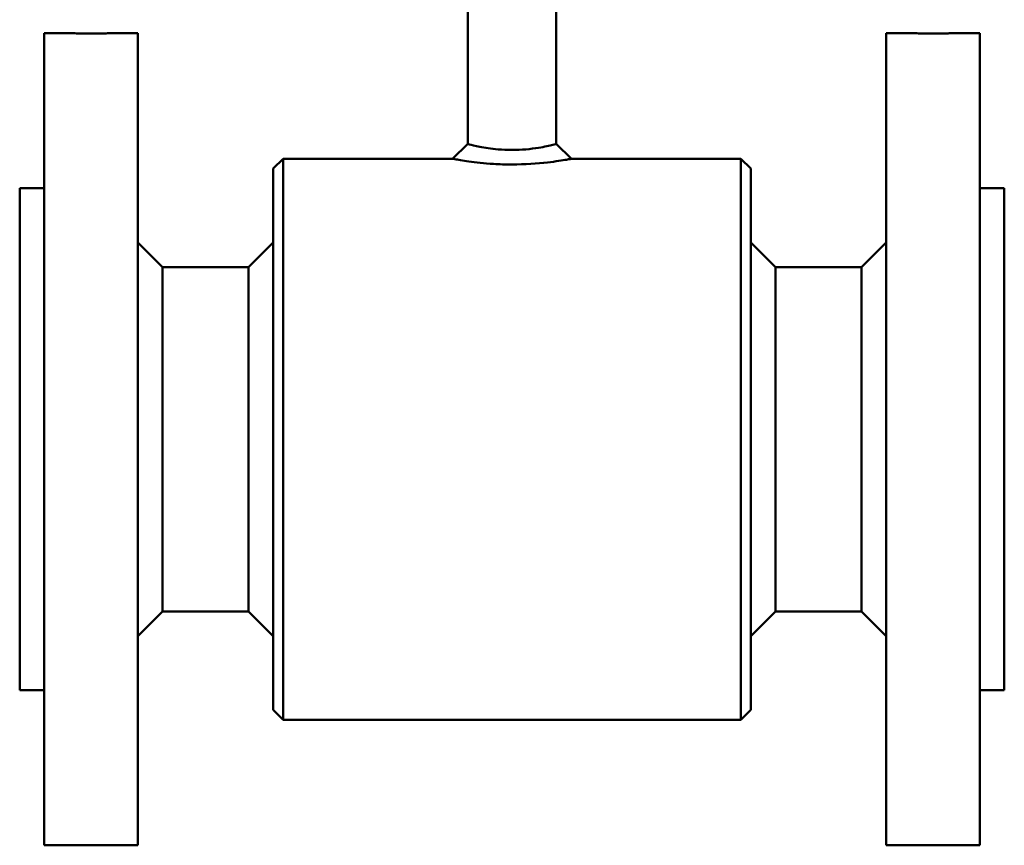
# Model space of a CAD drawing. Header units: millimetres. Extents: x 199 to 399, y 85 to 361.
# Tile 1 of 8: x 199 to 399, y 85 to 253. Entities that reach past the tile are written whole.
import ezdxf

# ---------------------------------------------------------------- set-up
doc = ezdxf.new("R2010")
doc.units = ezdxf.units.MM
doc.layers.add('Visible (ISO)', color=7, linetype='Continuous', lineweight=50)

msp = doc.modelspace()

# ---------------------------------------------------------------- linework, layer by layer
at = {"layer": 'Visible (ISO)'}
for p, q in [((289.84, 227.28), (289.84, 261.77)), ((307.84, 227.28), (307.84, 261.77)), ((203.84, 84.77), (203.84, 249.77)), ((203.84, 249.77), (209.84, 249.77)), ((216.84, 249.77), (222.84, 249.77)), ((222.84, 84.77), (222.84, 249.77)), ((374.84, 84.77), (374.84, 249.77)), ((374.84, 249.77), (380.84, 249.77)), ((387.84, 249.77), (393.84, 249.77)), ((393.84, 84.77), (393.84, 249.77)), ((286.78, 224.27), (289.84, 227.28)), ((307.84, 227.28), (310.91, 224.27)), ((250.34, 222.27), (252.34, 224.27)), ((252.34, 110.27), (252.34, 224.27)), ((252.34, 224.27), (286.78, 224.27)), ((310.91, 224.27), (345.34, 224.27)), ((345.34, 110.27), (345.34, 224.27)), ((347.34, 222.27), (345.34, 224.27)), ((250.34, 112.27), (250.34, 222.27)), ((347.34, 112.27), (347.34, 222.27)), ((198.84, 116.27), (198.84, 218.27)), ((198.84, 218.27), (203.84, 218.27)), ((393.84, 218.27), (398.84, 218.27)), ((398.84, 116.27), (398.84, 218.27)), ((227.84, 202.27), (222.84, 207.27)), ((245.34, 202.27), (250.34, 207.27)), ((352.34, 202.27), (347.34, 207.27)), ((369.84, 202.27), (374.84, 207.27)), ((227.84, 132.27), (227.84, 202.27)), ((227.84, 202.27), (245.34, 202.27)), ((245.34, 132.27), (245.34, 202.27)), ((352.34, 132.27), (352.34, 202.27)), ((352.34, 202.27), (369.84, 202.27)), ((369.84, 132.27), (369.84, 202.27)), ((227.84, 132.27), (222.84, 127.27)), ((227.84, 132.27), (245.34, 132.27)), ((245.34, 132.27), (250.34, 127.27)), ((352.34, 132.27), (347.34, 127.27)), ((352.34, 132.27), (369.84, 132.27)), ((369.84, 132.27), (374.84, 127.27)), ((198.84, 116.27), (203.84, 116.27)), ((393.84, 116.27), (398.84, 116.27)), ((250.34, 112.27), (252.34, 110.27)), ((347.34, 112.27), (345.34, 110.27)), ((252.34, 110.27), (345.34, 110.27)), ((203.84, 84.77), (222.84, 84.77)), ((374.84, 84.77), (393.84, 84.77))]:
    msp.add_line(p, q, dxfattribs=at)
for points, knots in [([(209.84, 249.77), (209.84, 249.77), (209.86, 249.77), (210.04, 249.76), (210.57, 249.74), (212.04, 249.7), (212.96, 249.69), (214.72, 249.7), (215.55, 249.73), (216.58, 249.76), (216.84, 249.77), (216.84, 249.77)], [-2.174307, -2.174307, -2.174307, -2.174307, -2.117182, -2.117182, -1.844783, -1.844783, -1.581004, -1.581004, -1.317205, -1.317205, -1.087153, -1.087153, -1.087153, -1.087153]), ([(380.84, 249.77), (380.84, 249.77), (380.86, 249.77), (381.04, 249.76), (381.57, 249.74), (383.04, 249.7), (383.96, 249.69), (385.72, 249.7), (386.55, 249.73), (387.58, 249.76), (387.84, 249.77), (387.84, 249.77)], [-2.174307, -2.174307, -2.174307, -2.174307, -2.117182, -2.117182, -1.844783, -1.844783, -1.581004, -1.581004, -1.317205, -1.317205, -1.087153, -1.087153, -1.087153, -1.087153]), ([(298.84, 226.06), (297.89, 226.06), (296.94, 226.1), (294.62, 226.3), (293.34, 226.5), (291.33, 226.9), (290.6, 227.08), (289.96, 227.25), (289.85, 227.28), (289.84, 227.28)], [0, 0, 0, 0, 0.381636, 0.381636, 0.9766, 0.9766, 1.551654, 1.551654, 1.891173, 1.891173, 1.891173, 1.891173]), ([(307.84, 227.28), (307.84, 227.28), (307.59, 227.21), (306.48, 226.94), (305.48, 226.7), (302.69, 226.25), (300.77, 226.06), (298.84, 226.06)], [5.673505, 5.673505, 5.673505, 5.673505, 6.164284, 6.164284, 6.793281, 6.793281, 7.564679, 7.564679, 7.564679, 7.564679]), ([(286.78, 224.27), (286.78, 224.27), (286.94, 224.24), (287.79, 224.08), (288.78, 223.91), (291.46, 223.53), (293.19, 223.34), (296.29, 223.15), (297.57, 223.11), (298.84, 223.11)], [-1.891173, -1.891173, -1.891173, -1.891173, -1.551654, -1.551654, -0.9766, -0.9766, -0.381636, -0.381636, 0, 0, 0, 0]), ([(298.84, 223.11), (301.43, 223.11), (304, 223.29), (307.74, 223.72), (309.08, 223.94), (310.57, 224.2), (310.9, 224.27), (310.91, 224.27)], [-7.564679, -7.564679, -7.564679, -7.564679, -6.793281, -6.793281, -6.164284, -6.164284, -5.673505, -5.673505, -5.673505, -5.673505])]:
    msp.add_open_spline(points, degree=3, knots=knots, dxfattribs=at)

doc.saveas('drawing.dxf')
